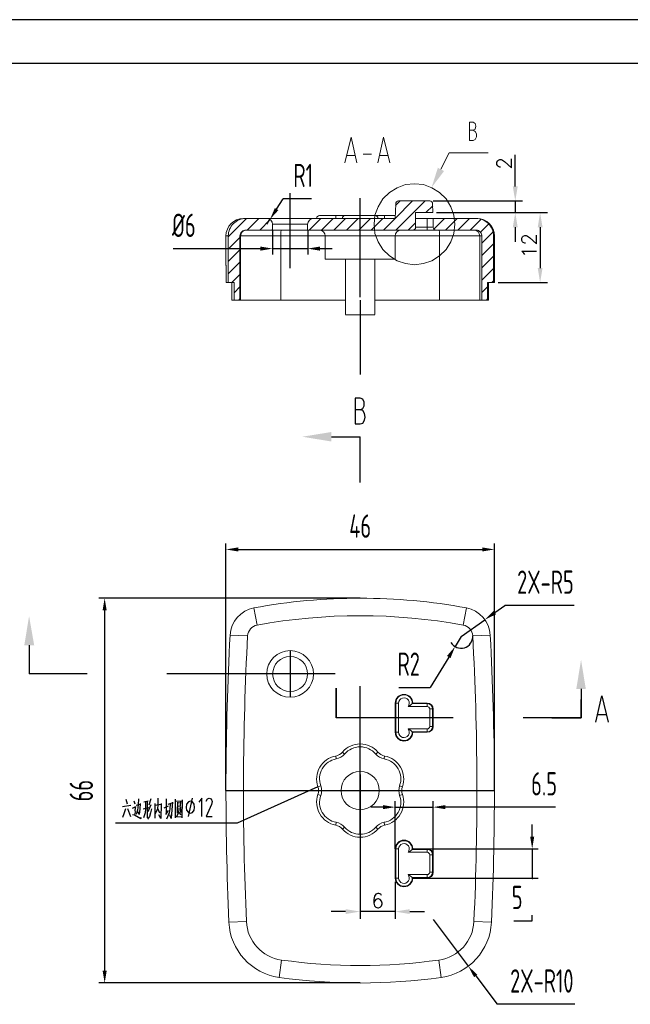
# Model space of a CAD drawing. Header units: millimetres. Extents: x 2231 to 2679, y -254 to 427.
# Tile 14 of 19: x 2328 to 2433, y 258 to 427. Entities that reach past the tile are written whole.
import ezdxf

# ---------------------------------------------------------------- set-up
doc = ezdxf.new("R2010")
doc.units = ezdxf.units.MM
doc.header["$LTSCALE"] = 1.8
doc.header["$MEASUREMENT"] = 0
doc.linetypes.add('CENTER2', pattern=[28.575, 19.05, -3.175, 3.175, -3.175])
doc.layers.add('1', color=7, linetype='Continuous', true_color=0xffffff)
for name, color, linetype in [('1轮廓实线层', 7, 'Continuous'), ('2细线层', 4, 'Continuous'), ('3中心线层', 1, 'CENTER2'), ('5剖面线层', 2, 'Continuous'), ('7标注层', 4, 'Continuous'), ('PDF_Geomertry', 7, 'Continuous'), ('PDF_Solid Fills', 7, 'Continuous')]:
    doc.layers.add(name, color=color, linetype=linetype)
doc.styles.add('PC_TEXTSTYLE', font='ISOCP.SHX', dxfattribs={"width": 0.707, "bigfont": 'GBCBIG.SHX'})
doc.styles.get("Standard").update_dxf_attribs({"font": 'txt.shx'})
doc.dimstyles.new('GB_BALLOON', dxfattribs={"dimtxt": 4, "dimasz": 2.1, "dimexe": 1, "dimexo": 0, "dimgap": 2, "dimtad": 1, "dimtoh": 1, "dimdsep": 46, "dimtxsty": 'PC_TEXTSTYLE', "dimcen": 0, "dimclrd": 4, "dimclre": 4, "dimclrt": 3, "dimadec": 0, "dimazin": 2, "dimtp": 0.1, "dimtm": 0.1, "dimtfac": 0.71, "dimtdec": 3, "dimtmove": 0, "dimatfit": 3, "dimfxl": 1, "dimtfill": 1, "dimarcsym": 0})
doc.dimstyles.new('ISO-25', dxfattribs={"dimtxt": 2.5, "dimasz": 2.5, "dimexe": 1.25, "dimexo": 0.625, "dimtad": 1, "dimtxsty": 'Standard', "dimcen": 2.5, "dimadec": 0, "dimazin": 0, "dimtfac": 1, "dimtmove": 0, "dimatfit": 3, "dimfxl": 1, "dimarcsym": 0})

# ---------------------------------------------------------------- blocks, each defined once
blk = doc.blocks.new('*D103')
at = {"layer": '7标注层', "color": 4, "lineweight": -2}
for p, q in [((2403.68, 321.16), (2402.65, 319.45)), ((2401.56, 317.66), (2398.4, 312.44)), ((2393, 312.44), (2398.4, 312.44))]:
    blk.add_line(p, q, dxfattribs=at)
blk.add_arc((2403.68, 321.16), 2, 209.8383, 3.0587, dxfattribs=at)
at = {"layer": '7标注层', "color": 4}
blk.add_solid([(2401.86, 317.47), (2401.26, 317.84), (2402.65, 319.45)], dxfattribs=at)
at = {"layer": 'Defpoints', "color": 0}
for p in [(2403.68, 321.16), (2402.65, 319.45)]:
    blk.add_point(p, dxfattribs=at)
at = {"layer": '7标注层', "color": 3, "insert": (2394.7, 316.44), "char_height": 4, "attachment_point": 5, "style": 'PC_TEXTSTYLE', "bg_fill": 3, "box_fill_scale": 1.25, "bg_fill_color": 257, "bg_fill_transparency": 0}
blk.add_mtext('R2', dxfattribs=at)
blk = doc.blocks.new('*D104')
at = {"color": 4, "lineweight": -2}
for p, q in [((2409.47, 325.28), (2411.18, 326.5)), ((2423.07, 326.5), (2411.18, 326.5)), ((2403.68, 321.16), (2407.76, 324.06))]:
    blk.add_line(p, q, dxfattribs=at)
at = {"color": 4}
blk.add_solid([(2409.26, 325.56), (2409.67, 324.99), (2407.76, 324.06)], dxfattribs=at)
at = {"layer": 'Defpoints', "color": 0}
for p in [(2407.76, 324.06), (2403.68, 321.16)]:
    blk.add_point(p, dxfattribs=at)
at = {"color": 3, "insert": (2418.13, 330.5), "char_height": 4, "attachment_point": 5, "style": 'PC_TEXTSTYLE', "bg_fill": 3, "box_fill_scale": 1.25, "bg_fill_color": 257, "bg_fill_transparency": 0}
blk.add_mtext('2X-R5', dxfattribs=at)
blk = doc.blocks.new('*D105')
at = {"color": 4, "lineweight": -2}
for p, q in [((2398.89, 272.62), (2404.91, 264.64)), ((2406.18, 262.96), (2409.85, 258.1)), ((2423.17, 258.1), (2409.85, 258.1))]:
    blk.add_line(p, q, dxfattribs=at)
at = {"color": 4}
blk.add_solid([(2406.46, 263.17), (2405.9, 262.75), (2404.91, 264.64)], dxfattribs=at)
at = {"layer": 'Defpoints', "color": 0}
for p in [(2398.89, 272.62), (2404.91, 264.64)]:
    blk.add_point(p, dxfattribs=at)
at = {"color": 3, "insert": (2417.51, 262.1), "char_height": 4, "attachment_point": 5, "style": 'PC_TEXTSTYLE', "bg_fill": 3, "box_fill_scale": 1.25, "bg_fill_color": 257, "bg_fill_transparency": 0}
blk.add_mtext('2X-R10', dxfattribs=at)
blk = doc.blocks.new('*D106')
at = {"color": 4, "lineweight": -2}
for p, q in [((2392.39, 284.75), (2392.39, 292.91)), ((2398.89, 283.75), (2398.89, 292.91)), ((2390.29, 291.91), (2388.19, 291.91)), ((2392.39, 291.91), (2398.89, 291.91)), ((2413.92, 291.91), (2400.99, 291.91)), ((2419.88, 291.91), (2413.92, 291.91))]:
    blk.add_line(p, q, dxfattribs=at)
at = {"color": 4}
for points in [[(2390.29, 291.56), (2390.29, 292.26), (2392.39, 291.91)], [(2400.99, 292.26), (2400.99, 291.56), (2398.89, 291.91)]]:
    blk.add_solid(points, dxfattribs=at)
at = {"layer": 'Defpoints', "color": 0}
for p in [(2398.89, 291.91), (2392.39, 284.75), (2398.89, 283.75)]:
    blk.add_point(p, dxfattribs=at)
at = {"color": 3, "insert": (2417.9, 295.91), "char_height": 4, "attachment_point": 5, "style": 'PC_TEXTSTYLE', "bg_fill": 3, "box_fill_scale": 1.25, "bg_fill_color": 257, "bg_fill_transparency": 0}
blk.add_mtext('6.5', dxfattribs=at)
blk = doc.blocks.new('*D107')
at = {"color": 4, "lineweight": -2}
for p, q in [((2415.86, 286.85), (2415.86, 288.95)), ((2395.39, 284.75), (2416.86, 284.75)), ((2415.86, 284.75), (2415.86, 279.75)), ((2395.39, 279.75), (2416.86, 279.75)), ((2415.86, 272.42), (2415.86, 277.65)), ((2412.73, 272.42), (2415.86, 272.42))]:
    blk.add_line(p, q, dxfattribs=at)
at = {"color": 4}
for points in [[(2415.51, 286.85), (2416.21, 286.85), (2415.86, 284.75)], [(2416.21, 277.65), (2415.51, 277.65), (2415.86, 279.75)]]:
    blk.add_solid(points, dxfattribs=at)
at = {"layer": 'Defpoints', "color": 0}
for p in [(2395.39, 284.75), (2395.39, 279.75), (2415.86, 279.75)]:
    blk.add_point(p, dxfattribs=at)
at = {"color": 3, "insert": (2413.29, 276.42), "char_height": 4, "attachment_point": 5, "style": 'PC_TEXTSTYLE', "bg_fill": 3, "box_fill_scale": 1.25, "bg_fill_color": 257, "bg_fill_transparency": 0}
blk.add_mtext('5', dxfattribs=at)
blk = doc.blocks.new('*D108')
at = {"color": 4, "lineweight": -2}
for p, q in [((2386.39, 327.75), (2341.6, 327.75)), ((2342.6, 325.65), (2342.6, 263.85)), ((2386.39, 261.75), (2341.6, 261.75))]:
    blk.add_line(p, q, dxfattribs=at)
at = {"color": 4}
for points in [[(2342.95, 325.65), (2342.25, 325.65), (2342.6, 327.75)], [(2342.25, 263.85), (2342.95, 263.85), (2342.6, 261.75)]]:
    blk.add_solid(points, dxfattribs=at)
at = {"layer": 'Defpoints', "color": 0}
for p in [(2386.39, 327.75), (2342.6, 261.75), (2386.39, 261.75)]:
    blk.add_point(p, dxfattribs=at)
at = {"color": 3, "insert": (2338.6, 294.75), "char_height": 4, "attachment_point": 5, "rotation": 90, "style": 'PC_TEXTSTYLE', "bg_fill": 3, "box_fill_scale": 1.25, "bg_fill_color": 257, "bg_fill_transparency": 0}
blk.add_mtext('66', dxfattribs=at)
blk = doc.blocks.new('*D109')
at = {"color": 4, "lineweight": -2}
for p, q in [((2363.39, 294.75), (2363.39, 337.11)), ((2365.49, 336.11), (2407.29, 336.11)), ((2409.39, 294.75), (2409.39, 337.11))]:
    blk.add_line(p, q, dxfattribs=at)
at = {"color": 4}
for points in [[(2365.49, 336.46), (2365.49, 335.76), (2363.39, 336.11)], [(2407.29, 335.76), (2407.29, 336.46), (2409.39, 336.11)]]:
    blk.add_solid(points, dxfattribs=at)
at = {"layer": 'Defpoints', "color": 0}
for p in [(2409.39, 336.11), (2363.39, 294.75), (2409.39, 294.75)]:
    blk.add_point(p, dxfattribs=at)
at = {"color": 3, "insert": (2386.39, 340.11), "char_height": 4, "attachment_point": 5, "style": 'PC_TEXTSTYLE', "bg_fill": 3, "box_fill_scale": 1.25, "bg_fill_color": 257, "bg_fill_transparency": 0}
blk.add_mtext('46', dxfattribs=at)
blk = doc.blocks.new('*D117')
at = {"color": 4, "lineweight": -2}
for p, q in [((2371.39, 390.87), (2371.39, 386.7)), ((2377.39, 390.87), (2377.39, 386.7)), ((2354.33, 387.7), (2360.01, 387.7)), ((2360.01, 387.7), (2369.29, 387.7)), ((2371.39, 387.7), (2377.39, 387.7)), ((2379.49, 387.7), (2381.59, 387.7))]:
    blk.add_line(p, q, dxfattribs=at)
at = {"color": 4}
for points in [[(2369.29, 387.35), (2369.29, 388.05), (2371.39, 387.7)], [(2379.49, 388.05), (2379.49, 387.35), (2377.39, 387.7)]]:
    blk.add_solid(points, dxfattribs=at)
at = {"layer": 'Defpoints', "color": 0}
for p in [(2371.39, 390.87), (2377.39, 390.87), (2377.39, 387.7)]:
    blk.add_point(p, dxfattribs=at)
at = {"color": 3, "insert": (2356.17, 391.7), "char_height": 4, "attachment_point": 5, "style": 'PC_TEXTSTYLE', "bg_fill": 3, "box_fill_scale": 1.25, "bg_fill_color": 257, "bg_fill_transparency": 0}
blk.add_mtext('%%C6', dxfattribs=at)
blk = doc.blocks.new('*D118')
at = {"color": 4, "lineweight": -2}
for p, q in [((2372.06, 394.48), (2373.2, 396.25)), ((2378.03, 396.25), (2373.2, 396.25)), ((2370.39, 391.87), (2370.93, 392.72))]:
    blk.add_line(p, q, dxfattribs=at)
at = {"color": 4}
blk.add_solid([(2371.77, 394.67), (2372.36, 394.29), (2370.93, 392.72)], dxfattribs=at)
at = {"layer": 'Defpoints', "color": 0}
for p in [(2370.39, 391.87), (2370.93, 392.72)]:
    blk.add_point(p, dxfattribs=at)
at = {"color": 3, "insert": (2376.62, 400.25), "char_height": 4, "attachment_point": 5, "style": 'PC_TEXTSTYLE', "bg_fill": 3, "box_fill_scale": 1.25, "bg_fill_color": 257, "bg_fill_transparency": 0}
blk.add_mtext('R1', dxfattribs=at)
blk = doc.blocks.new('*D119')
at = {"layer": '7标注层', "color": 0, "lineweight": -2}
for p, q in [((2399.48, 393.87), (2418.47, 393.87)), ((2417.22, 391.37), (2417.22, 384.37)), ((2410.01, 381.87), (2418.47, 381.87))]:
    blk.add_line(p, q, dxfattribs=at)
at = {"layer": '7标注层', "color": 0}
for points in [[(2417.64, 391.37), (2416.81, 391.37), (2417.22, 393.87)], [(2416.81, 384.37), (2417.64, 384.37), (2417.22, 381.87)]]:
    blk.add_solid(points, dxfattribs=at)
at = {"layer": 'Defpoints', "color": 0}
for p in [(2398.85, 393.87), (2409.39, 381.87), (2417.22, 381.87)]:
    blk.add_point(p, dxfattribs=at)
at = {"layer": '7标注层', "color": 0, "insert": (2415.35, 388.21), "char_height": 2.5, "attachment_point": 5, "rotation": 90}
blk.add_mtext('12', dxfattribs=at)
blk = doc.blocks.new('*D120')
at = {"layer": '7标注层', "color": 0, "lineweight": -2}
for p, q in [((2412.96, 398.37), (2412.96, 403.79)), ((2398.92, 395.87), (2414.21, 395.87)), ((2412.96, 395.87), (2412.96, 393.87)), ((2399.48, 393.87), (2414.21, 393.87)), ((2412.96, 391.37), (2412.96, 388.87))]:
    blk.add_line(p, q, dxfattribs=at)
at = {"layer": '7标注层', "color": 0}
for points in [[(2412.54, 398.37), (2413.38, 398.37), (2412.96, 395.87)], [(2413.38, 391.37), (2412.54, 391.37), (2412.96, 393.87)]]:
    blk.add_solid(points, dxfattribs=at)
at = {"layer": 'Defpoints', "color": 0}
for p in [(2398.3, 395.87), (2398.85, 393.87), (2412.96, 393.87)]:
    blk.add_point(p, dxfattribs=at)
at = {"layer": '7标注层', "color": 0, "insert": (2411.08, 402.33), "char_height": 2.5, "attachment_point": 5, "rotation": 90}
blk.add_mtext('2', dxfattribs=at)
blk = doc.blocks.new('*D125')
at = {"layer": '7标注层', "color": 0, "lineweight": -2}
for p, q in [((2386.39, 279.12), (2386.39, 272.75)), ((2392.39, 279.12), (2392.39, 272.75)), ((2383.89, 274), (2381.39, 274)), ((2392.39, 274), (2386.39, 274)), ((2394.89, 274), (2397.39, 274))]:
    blk.add_line(p, q, dxfattribs=at)
at = {"layer": '7标注层', "color": 0}
for points in [[(2383.89, 273.58), (2383.89, 274.41), (2386.39, 274)], [(2394.89, 274.41), (2394.89, 273.58), (2392.39, 274)]]:
    blk.add_solid(points, dxfattribs=at)
at = {"layer": 'Defpoints', "color": 0}
for p in [(2386.39, 279.75), (2392.39, 279.75), (2386.39, 274)]:
    blk.add_point(p, dxfattribs=at)
at = {"layer": '7标注层', "color": 0, "insert": (2389.39, 275.87), "char_height": 2.5, "attachment_point": 5}
blk.add_mtext('6', dxfattribs=at)

msp = doc.modelspace()

# ---------------------------------------------------------------- hatches: boundary and pattern name
at = {"layer": '5剖面线层'}
h = msp.add_hatch(dxfattribs=at)
h.set_pattern_fill('ANSI31', color=256, scale=12, style=0)
h.set_pattern_definition([(45, (0, 15.75), (-1.0606602, 1.0606602), [])])
edge = h.paths.add_edge_path(flags=0)
edge.add_arc((2378.387, 391.874), 1, 90, 180, ccw=False)
edge.add_line((2378.387, 392.874), (2383.68, 392.874))
edge.add_line((2383.68, 392.874), (2383.68, 390.874))
edge.add_line((2383.68, 390.874), (2377.387, 390.874))
edge.add_line((2377.387, 390.874), (2377.387, 391.874))
edge = h.paths.add_edge_path(flags=0)
edge.add_arc((2370.387, 391.874), 1, 0, 90)
edge.add_line((2370.387, 392.874), (2366.789, 392.874))
edge.add_spline(control_points=[(2366.789, 392.874), (2366.006, 392.874), (2365.226, 392.555), (2364.107, 391.438), (2363.787, 390.663), (2363.787, 389.874)], knot_values=[0, 0, 0, 0, 0.5, 0.5, 1, 1, 1, 1], degree=3, periodic=0)
edge.add_line((2363.787, 389.874), (2363.787, 381.874))
edge.add_line((2363.787, 381.874), (2364.788, 381.874))
edge.add_line((2364.788, 381.874), (2364.788, 378.874))
edge.add_line((2364.788, 378.874), (2365.788, 378.874))
edge.add_line((2365.788, 378.874), (2365.788, 389.874))
edge.add_spline(control_points=[(2365.788, 389.874), (2365.788, 389.943), (2365.796, 390.013), (2365.833, 390.19), (2365.875, 390.297), (2365.991, 390.488), (2366.067, 390.575), (2366.239, 390.717), (2366.339, 390.775), (2366.55, 390.852), (2366.663, 390.873), (2366.78, 390.874), (2366.784, 390.874), (2366.789, 390.874)], knot_values=[0, 0, 0, 0, 0.1312804, 0.1312804, 0.3460896, 0.3460896, 0.5608915, 0.5608915, 0.7758034, 0.7758034, 0.9908856, 0.9908856, 1, 1, 1, 1], degree=3, periodic=0)
edge.add_line((2366.789, 390.874), (2371.387, 390.874))
edge.add_line((2371.387, 390.874), (2371.387, 391.874))
edge = h.paths.add_edge_path(flags=0)
edge.add_arc((2395.387, 391.374), 0.5, 270, 360)
edge.add_line((2395.887, 391.374), (2395.887, 393.874))
edge.add_line((2395.887, 393.874), (2398.852, 393.874))
edge.add_line((2398.852, 393.874), (2398.799, 395.392))
edge.add_arc((2398.299, 395.374), 0.5, 2, 90)
edge.add_line((2398.299, 395.874), (2392.974, 395.874))
edge.add_arc((2392.974, 395.374), 0.5, 90, 178)
edge.add_line((2392.475, 395.392), (2392.387, 392.874))
edge.add_line((2392.387, 392.874), (2383.68, 392.874))
edge.add_line((2383.68, 392.874), (2383.68, 390.874))
edge.add_line((2383.68, 390.874), (2395.387, 390.874))
edge = h.paths.add_edge_path(flags=0)
edge.add_line((2407.23, 389.874), (2407.23, 378.874))
edge.add_line((2407.23, 378.874), (2408.23, 378.874))
edge.add_line((2408.23, 378.874), (2408.23, 381.874))
edge.add_line((2408.23, 381.874), (2409.23, 381.874))
edge.add_line((2409.23, 381.874), (2409.23, 389.874))
edge.add_spline(control_points=[(2409.23, 389.874), (2409.23, 390.659), (2408.905, 391.442), (2407.798, 392.549), (2407.019, 392.874), (2406.229, 392.874)], knot_values=[0, 0, 0, 0, 0.5, 0.5, 1, 1, 1, 1], degree=3, periodic=0)
edge.add_line((2406.229, 392.874), (2398.887, 392.874))
edge.add_line((2398.887, 392.874), (2398.887, 391.374))
edge.add_arc((2399.387, 391.374), 0.5, 180, 270)
edge.add_line((2399.387, 390.874), (2406.229, 390.874))
edge.add_spline(control_points=[(2406.229, 390.874), (2406.313, 390.874), (2406.398, 390.864), (2406.588, 390.815), (2406.693, 390.768), (2406.879, 390.643), (2406.963, 390.564), (2407.097, 390.385), (2407.15, 390.282), (2407.214, 390.079), (2407.23, 389.976), (2407.23, 389.874)], knot_values=[0, 0, 0, 0, 0.1608844, 0.1608844, 0.3756892, 0.3756892, 0.5904631, 0.5904631, 0.8051754, 0.8051754, 1, 1, 1, 1], degree=3, periodic=0)

# ---------------------------------------------------------------- linework, layer by layer
at = {"layer": '1', "color": 155, "linetype": 'Continuous', "lineweight": 18}
for p, q in [((2406.229, 392.874), (2398.887, 392.874)), ((2398.887, 392.874), (2398.887, 391.374)), ((2406.387, 392.874), (2406.229, 392.874)), ((2366.789, 390.874), (2371.387, 390.874)), ((2363.391, 384.874), (2363.387, 384.874))]:
    msp.add_line(p, q, dxfattribs=at)
msp.add_arc((2399.387, 391.374), 0.5, 180, 270, dxfattribs=at)
at = {"layer": '1', "color": 155, "linetype": 'Continuous', "lineweight": 13, "extrusion": (0, 6.12323e-17, -1)}
msp.add_ellipse((2399.859, 389.874), major_axis=(0, -1), ratio=0.1388902, start_param=3.1415927, end_param=4.712389, dxfattribs=at)
at = {"layer": '1轮廓实线层'}
msp.add_line((2668.565, 419.464), (2268.065, 419.464), dxfattribs=at)
at = {"layer": '2细线层'}
msp.add_line((2676.065, 426.964), (2230.565, 426.964), dxfattribs=at)
at = {"layer": '3中心线层'}
for p, q in [((2374.387, 384.374), (2374.387, 398.374)), ((2386.387, 379.374), (2386.387, 396.374)), ((2386.387, 378.874), (2386.387, 366.1))]:
    msp.add_line(p, q, dxfattribs=at)
for points in [[(2386.387, 287.312), (2386.387, 297.249), (2386.387, 312.668)], [(2386.387, 297.499), (2386.387, 276.874)]]:
    msp.add_lwpolyline(points, dxfattribs=at)
at = {"layer": '7标注层'}
for points in [[(2386.387, 357.634), (2386.824, 357.759), (2387.136, 358.259), (2387.261, 358.822), (2387.136, 359.447), (2386.824, 359.947), (2386.387, 360.072), (2386.824, 360.259), (2387.074, 360.759), (2387.074, 361.384), (2386.824, 361.884), (2386.387, 362.072), (2385.512, 362.072), (2385.512, 357.634), (2386.387, 357.634), (2386.824, 357.759), (2387.136, 358.259), (2387.261, 358.822), (2387.136, 359.447), (2386.824, 359.947), (2386.387, 360.072), (2385.512, 360.072)], [(2381.452, 355.437), (2386.387, 355.437)], [(2386.387, 347.585), (2386.387, 355.437)], [(2329.648, 319.687), (2329.648, 314.749)], [(2339.579, 314.749), (2329.647, 314.749)], [(2381.39, 314.749), (2353.256, 314.749)], [(2382.077, 314.749), (2372.145, 314.749)], [(2392.199, 307.249), (2382.267, 307.249), (2382.267, 312.312), (2382.267, 307.249)], [(2424.235, 312.187), (2424.235, 307.249), (2414.303, 307.249)], [(2426.755, 306.501), (2427.817, 311.001), (2428.879, 306.501)], [(2419.238, 307.249), (2424.235, 307.249), (2424.235, 310.374)], [(2428.567, 307.751), (2427.068, 307.751)], [(2402.319, 307.249), (2392.387, 307.249), (2382.455, 307.249)], [(2379.151, 295.416), (2365.305, 289.187), (2344.448, 289.187)], [(2363.387, 294.749), (2409.387, 294.749)], [(2345.648, 292.001), (2347.085, 292.251)], [(2346.21, 293.251), (2346.46, 292.501)], [(2347.585, 293.001), (2347.772, 292.501)], [(2348.397, 293.313), (2348.334, 292.313), (2348.209, 291.376), (2348.022, 290.626)], [(2348.022, 292.251), (2348.709, 292.438)], [(2348.709, 292.563), (2348.647, 291.626), (2348.522, 290.626), (2348.334, 291.126)], [(2349.334, 292.813), (2350.083, 293.001)], [(2349.583, 292.813), (2349.583, 291.563)], [(2349.896, 292.938), (2349.896, 290.063)], [(2350.521, 292.313), (2350.021, 291.126)], [(2350.521, 293.313), (2350.146, 292.251)], [(2351.208, 292.563), (2351.208, 290.001)], [(2351.208, 292.251), (2352.27, 292.438)], [(2351.707, 293.438), (2351.707, 292.313), (2351.645, 291.626), (2351.27, 290.751)], [(2352.27, 292.563), (2352.207, 289.938), (2351.895, 290.563)], [(2353.144, 293.313), (2353.144, 290.813)], [(2353.831, 292.501), (2353.769, 291.626), (2353.644, 290.938), (2353.206, 289.876)], [(2353.456, 292.438), (2354.143, 292.626)], [(2354.206, 292.751), (2354.081, 290.751), (2354.019, 289.938), (2353.769, 290.563)], [(2354.706, 293.251), (2354.706, 290.063)], [(2354.706, 292.938), (2355.83, 293.001)], [(2355.08, 292.751), (2355.08, 291.938)], [(2355.08, 292.626), (2355.518, 292.688)], [(2355.58, 292.813), (2355.518, 292.126)], [(2355.893, 293.188), (2355.83, 290.063)], [(2358.016, 291.876), (2357.954, 292.438), (2357.642, 292.813), (2357.329, 292.938), (2356.954, 292.813), (2356.642, 292.438), (2356.58, 291.876), (2356.642, 291.376), (2356.954, 291.001), (2357.329, 290.876), (2357.642, 291.001), (2357.954, 291.376), (2358.016, 291.876)], [(2356.954, 290.313), (2357.642, 293.438)], [(2359.266, 290.313), (2359.266, 293.438), (2358.766, 292.751)], [(2360.015, 292.938), (2360.203, 293.313), (2360.515, 293.438), (2360.827, 293.313), (2361.015, 292.876), (2360.89, 292.376), (2360.015, 290.313), (2361.015, 290.313)], [(2346.148, 291.626), (2345.898, 290.751), (2345.648, 290.126)], [(2346.523, 291.688), (2347.022, 290.313)], [(2347.397, 291.751), (2347.834, 291.938)], [(2347.397, 290.626), (2347.71, 290.563), (2348.771, 289.938), (2348.896, 290.126)], [(2347.897, 292.001), (2347.772, 291.376), (2347.834, 291.063), (2347.71, 290.563)], [(2349.209, 291.626), (2350.146, 291.876)], [(2349.583, 291.626), (2349.521, 290.938), (2349.271, 290.063)], [(2350.645, 291.626), (2350.458, 290.938), (2350.271, 290.313), (2349.958, 289.876)], [(2351.645, 291.751), (2352.02, 290.938)], [(2352.769, 291.813), (2353.519, 292.126)], [(2353.082, 290.626), (2353.519, 291.313)], [(2355.33, 291.563), (2355.268, 291.063), (2355.143, 290.688), (2354.893, 290.313)], [(2355.018, 291.938), (2355.018, 290.876)], [(2355.018, 291.751), (2355.58, 291.813)], [(2355.08, 292.063), (2355.58, 292.126)], [(2355.33, 291.001), (2355.643, 290.563)], [(2355.58, 291.938), (2355.58, 291.001)], [(2354.706, 290.251), (2355.768, 290.313), (2355.83, 290.126)]]:
    msp.add_lwpolyline(points, dxfattribs=at)
for points in [[(2376.455, 355.437), (2381.452, 356.25), (2376.455, 355.437), (2381.452, 354.625)], [(2329.648, 324.687), (2328.835, 319.687), (2329.648, 324.687), (2330.522, 319.687)], [(2424.235, 317.187), (2423.423, 312.187), (2424.235, 317.187), (2425.047, 312.187)]]:
    msp.add_solid(points, dxfattribs=at)
at = {"layer": 'PDF_Geomertry', "lineweight": 13}
for p, q in [((2392.475, 395.392), (2392.387, 392.874)), ((2398.299, 395.874), (2392.974, 395.874)), ((2398.852, 393.874), (2398.799, 395.392)), ((2395.887, 391.374), (2395.887, 393.874)), ((2395.887, 393.874), (2398.852, 393.874)), ((2366.789, 392.874), (2366.387, 392.874)), ((2370.387, 392.874), (2366.789, 392.874)), ((2378.387, 392.874), (2370.387, 392.874)), ((2377.387, 391.874), (2371.387, 391.874)), ((2371.387, 390.874), (2371.387, 391.874)), ((2377.387, 391.874), (2377.387, 390.874)), ((2383.68, 392.874), (2378.387, 392.874)), ((2379.423, 393.374), (2382.283, 393.374)), ((2383.726, 393.374), (2382.283, 393.374)), ((2392.387, 392.874), (2383.68, 392.874)), ((2389.047, 393.374), (2383.726, 393.374)), ((2390.49, 393.374), (2389.047, 393.374)), ((2392.404, 393.374), (2390.49, 393.374)), ((2397.887, 392.874), (2395.887, 392.874)), ((2398.887, 392.874), (2397.887, 392.874)), ((2397.887, 391.374), (2397.887, 392.874)), ((2377.387, 390.874), (2371.387, 390.874)), ((2377.387, 390.874), (2383.68, 390.874)), ((2383.68, 390.874), (2395.387, 390.874)), ((2395.387, 390.874), (2397.887, 390.874)), ((2397.887, 391.374), (2395.887, 391.374)), ((2397.887, 391.374), (2397.887, 390.874)), ((2398.887, 391.374), (2397.887, 391.374)), ((2399.387, 390.874), (2397.887, 390.874)), ((2399.387, 390.874), (2406.229, 390.874)), ((2363.387, 384.874), (2363.387, 389.874)), ((2363.387, 389.874), (2363.787, 389.874)), ((2363.787, 389.874), (2363.787, 381.874)), ((2365.788, 389.874), (2365.895, 389.874)), ((2365.788, 378.874), (2365.788, 389.874)), ((2372.775, 389.874), (2365.895, 389.874)), ((2365.895, 389.874), (2365.895, 378.874)), ((2380.387, 389.874), (2372.775, 389.874)), ((2372.775, 389.874), (2372.775, 378.874)), ((2380.387, 385.874), (2380.387, 389.874)), ((2392.387, 389.874), (2380.387, 389.874)), ((2392.387, 389.874), (2392.387, 385.874)), ((2399.998, 389.874), (2392.387, 389.874)), ((2399.998, 389.874), (2399.998, 378.874)), ((2406.879, 389.874), (2399.998, 389.874)), ((2406.879, 389.874), (2407.23, 389.874)), ((2406.879, 389.874), (2406.879, 378.874)), ((2407.23, 389.874), (2407.23, 378.874)), ((2409.387, 389.874), (2409.23, 389.874)), ((2409.23, 381.874), (2409.23, 389.874)), ((2409.387, 389.874), (2409.387, 381.874)), ((2392.387, 385.874), (2380.387, 385.874)), ((2383.887, 376.374), (2383.887, 385.874)), ((2388.887, 376.374), (2388.887, 385.874)), ((2363.787, 381.874), (2363.412, 381.874)), ((2363.787, 381.874), (2364.788, 381.874)), ((2364.412, 381.874), (2364.412, 378.874)), ((2364.788, 381.874), (2364.788, 378.874)), ((2408.23, 378.874), (2408.23, 381.874)), ((2408.23, 381.874), (2409.23, 381.874)), ((2408.387, 381.874), (2408.387, 378.874)), ((2409.387, 381.874), (2409.23, 381.874)), ((2364.788, 378.874), (2364.412, 378.874)), ((2364.788, 378.874), (2365.788, 378.874)), ((2365.788, 378.874), (2365.895, 378.874)), ((2365.895, 378.874), (2372.775, 378.874)), ((2372.775, 378.874), (2383.887, 378.874)), ((2388.887, 378.874), (2399.998, 378.874)), ((2399.998, 378.874), (2406.879, 378.874)), ((2407.23, 378.874), (2406.879, 378.874)), ((2407.23, 378.874), (2408.23, 378.874)), ((2408.387, 378.874), (2408.23, 378.874)), ((2388.887, 376.355), (2383.887, 376.355)), ((2368.182, 326.078), (2368.728, 323.129)), ((2404.046, 323.129), (2404.592, 326.078)), ((2367.095, 321.269), (2364.099, 321.429)), ((2408.674, 321.429), (2405.679, 321.269)), ((2392.475, 309.749), (2392.387, 309.749)), ((2392.387, 309.749), (2392.387, 304.749)), ((2392.475, 304.749), (2392.475, 309.749)), ((2392.475, 309.749), (2392.974, 309.749)), ((2392.974, 309.749), (2392.974, 304.749)), ((2397.887, 309.162), (2394.585, 309.162)), ((2395.296, 309.662), (2397.887, 309.662)), ((2395.887, 309.749), (2395.387, 309.749)), ((2397.887, 309.749), (2395.887, 309.749)), ((2395.887, 309.715), (2395.887, 309.749)), ((2395.887, 309.715), (2397.887, 309.715)), ((2397.887, 309.662), (2397.887, 309.715)), ((2397.887, 309.162), (2397.887, 309.662)), ((2398.299, 308.749), (2398.799, 308.749)), ((2398.299, 305.749), (2398.299, 308.749)), ((2398.799, 308.749), (2398.852, 308.749)), ((2398.799, 308.749), (2398.799, 305.749)), ((2398.852, 308.749), (2398.852, 305.749)), ((2398.887, 305.749), (2398.887, 308.749)), ((2398.299, 305.749), (2398.799, 305.749)), ((2398.799, 305.749), (2398.852, 305.749)), ((2392.475, 304.749), (2392.387, 304.749)), ((2392.475, 304.749), (2392.974, 304.749)), ((2394.585, 305.337), (2397.887, 305.337)), ((2397.887, 304.837), (2395.296, 304.837)), ((2395.387, 304.749), (2395.887, 304.749)), ((2395.887, 304.749), (2395.887, 304.784)), ((2397.887, 304.784), (2395.887, 304.784)), ((2397.887, 304.749), (2395.887, 304.749)), ((2397.887, 305.337), (2397.887, 304.837)), ((2397.887, 304.837), (2397.887, 304.784)), ((2382.283, 300.191), (2382.192, 300.682)), ((2383.726, 301.024), (2383.346, 301.349)), ((2389.047, 301.024), (2389.427, 301.349)), ((2390.49, 300.191), (2390.582, 300.682)), ((2379.623, 295.583), (2379.151, 295.416)), ((2393.151, 295.583), (2393.622, 295.416)), ((2379.151, 294.083), (2379.623, 293.916)), ((2393.622, 294.083), (2393.151, 293.916)), ((2382.192, 288.817), (2382.283, 289.308)), ((2390.582, 288.817), (2390.49, 289.308)), ((2383.346, 288.15), (2383.726, 288.475)), ((2389.427, 288.15), (2389.047, 288.475)), ((2392.387, 284.749), (2392.387, 279.749)), ((2392.475, 284.749), (2392.387, 284.749)), ((2392.475, 279.749), (2392.475, 284.749)), ((2392.475, 284.749), (2392.974, 284.749)), ((2392.974, 284.749), (2392.974, 279.749)), ((2397.887, 284.162), (2394.585, 284.162)), ((2395.296, 284.662), (2397.887, 284.662)), ((2395.887, 284.749), (2395.387, 284.749)), ((2397.887, 284.749), (2395.887, 284.749)), ((2395.887, 284.715), (2395.887, 284.749)), ((2395.887, 284.715), (2397.887, 284.715)), ((2397.887, 284.662), (2397.887, 284.715)), ((2397.887, 284.162), (2397.887, 284.662)), ((2398.299, 283.749), (2398.799, 283.749)), ((2398.299, 280.749), (2398.299, 283.749)), ((2398.799, 283.749), (2398.852, 283.749)), ((2398.799, 283.749), (2398.799, 280.749)), ((2398.852, 283.749), (2398.852, 280.749)), ((2398.887, 280.749), (2398.887, 283.749)), ((2394.585, 280.337), (2397.887, 280.337)), ((2397.887, 280.337), (2397.887, 279.837)), ((2398.299, 280.749), (2398.799, 280.749)), ((2398.799, 280.749), (2398.852, 280.749)), ((2392.475, 279.749), (2392.387, 279.749)), ((2392.475, 279.749), (2392.974, 279.749)), ((2397.887, 279.837), (2395.296, 279.837)), ((2395.387, 279.749), (2395.887, 279.749)), ((2395.887, 279.749), (2395.887, 279.784)), ((2397.887, 279.784), (2395.887, 279.784)), ((2397.887, 279.749), (2395.887, 279.749)), ((2397.887, 279.837), (2397.887, 279.784)), ((2366.894, 272.306), (2363.897, 272.17)), ((2408.877, 272.17), (2405.88, 272.306)), ((2372.498, 262.719), (2372.914, 265.69)), ((2400.276, 262.719), (2399.859, 265.69))]:
    msp.add_line(p, q, dxfattribs=at)
for points in [[(2405.751, 406.249), (2406.063, 406.437), (2406.313, 406.874), (2406.313, 407.374), (2406.063, 407.812), (2405.751, 407.999), (2406.063, 408.187), (2406.188, 408.687), (2406.063, 409.187), (2405.751, 409.374), (2405.126, 409.374), (2405.126, 406.249), (2405.751, 406.249), (2406.063, 406.437), (2406.313, 406.874), (2406.313, 407.374), (2406.063, 407.812), (2405.751, 407.999), (2405.126, 407.999)], [(2383.763, 402.397), (2384.825, 406.834), (2385.825, 402.397)], [(2389.385, 402.397), (2390.384, 406.834), (2391.446, 402.397)], [(2385.512, 403.647), (2384.075, 403.647)], [(2386.886, 403.897), (2388.323, 403.897)], [(2391.134, 403.647), (2389.635, 403.647)], [(2400.192, 401.312), (2401.628, 404.124), (2408.312, 404.124)], [(2402.628, 391.874), (2402.44, 393.437), (2401.941, 394.874), (2401.128, 396.249), (2400.004, 397.312), (2398.692, 398.124), (2397.256, 398.687), (2395.694, 398.812), (2394.132, 398.687), (2392.696, 398.124), (2391.384, 397.312), (2390.26, 396.249), (2389.448, 394.874), (2388.885, 393.437), (2388.76, 391.874), (2388.885, 390.312), (2389.448, 388.874), (2390.26, 387.562), (2391.384, 386.437), (2392.696, 385.624), (2394.132, 385.124), (2395.694, 384.937), (2397.256, 385.124), (2398.692, 385.624), (2400.004, 386.437), (2401.128, 387.562), (2401.941, 388.874), (2402.44, 390.312), (2402.628, 391.874)]]:
    msp.add_lwpolyline(points, dxfattribs=at)
for centre, radius in [((2374.387, 314.749), 4), ((2374.387, 314.749), 3), ((2386.387, 294.749), 3.279)]:
    msp.add_circle(centre, radius, dxfattribs=at)
for centre, radius, start, end in [((2392.974, 395.374), 0.5, 90, 178), ((2398.299, 395.374), 0.5, 2, 90), ((2366.387, 389.874), 3, 90, 180), ((2370.387, 391.874), 1, 0, 90), ((2378.387, 391.874), 1, 90, 180), ((2379.423, 392.874), 0.5, 90, 180), ((2406.387, 389.874), 3, 0, 90), ((2379.387, 389.874), 1, 0, 90), ((2393.387, 389.874), 1, 90, 180), ((2395.387, 391.374), 0.5, 270, 0), ((2386.387, 227.749), 100, 79.51076, 100.48924), ((2369.092, 321.162), 5, 100.48924, 176.94133), ((2403.682, 321.162), 5, 3.05867, 79.51076), ((2386.387, 227.749), 97, 79.51076, 100.48924), ((2369.092, 321.162), 2, 100.48924, 176.94133), ((2403.682, 321.162), 2, 3.05867, 79.51076), ((2863.387, 294.749), 500, 176.94133, 182.58828), ((2863.387, 294.749), 497, 176.94133, 182.58828), ((1909.387, 294.749), 497, 357.41172, 3.05867), ((1909.387, 294.749), 500, 357.41172, 3.05867), ((2393.887, 309.749), 1.5, 0, 180), ((2393.887, 309.749), 1.412, 356.43067, 180), ((2393.887, 309.749), 0.912, 319.90717, 180), ((2397.887, 308.749), 1, 0, 90), ((2397.887, 308.749), 0.965, 0, 90), ((2397.887, 308.749), 0.912, 0, 90), ((2397.887, 308.749), 0.412, 0, 90), ((2397.887, 305.749), 1, 270, 0), ((2397.887, 305.749), 0.965, 270, 0), ((2397.887, 305.749), 0.912, 270, 0), ((2397.887, 305.749), 0.412, 270, 0), ((2393.887, 304.749), 1.5, 180, 0), ((2393.887, 304.749), 1.412, 180, 3.56933), ((2393.887, 304.749), 0.912, 180, 40.09283), ((2386.387, 298.749), 4, 40.52878, 139.47122), ((2382.923, 296.749), 4, 100.52878, 199.47122), ((2381.826, 302.648), 2, 280.52878, 319.47122), ((2381.826, 302.648), 2.5, 280.52878, 319.47122), ((2386.387, 298.749), 3.5, 40.52878, 139.47122), ((2390.947, 302.648), 2.5, 220.52878, 259.47122), ((2390.947, 302.648), 2, 220.52878, 259.47122), ((2389.851, 296.749), 4, 340.52878, 79.47122), ((2382.923, 296.749), 3.5, 100.52878, 199.47122), ((2389.851, 296.749), 3.5, 340.52878, 79.47122), ((2377.266, 294.749), 2.5, 340.52878, 19.47122), ((2395.508, 294.749), 2.5, 160.52878, 199.47122), ((2382.923, 292.749), 4, 160.52878, 259.47122), ((2377.266, 294.749), 2, 340.52878, 19.47122), ((2382.923, 292.749), 3.5, 160.52878, 259.47122), ((2389.851, 292.749), 3.5, 280.52878, 19.47122), ((2389.851, 292.749), 4, 280.52878, 19.47122), ((2395.508, 294.749), 2, 160.52878, 199.47122), ((2381.826, 286.851), 2, 40.52878, 79.47122), ((2381.826, 286.851), 2.5, 40.52878, 79.47122), ((2390.947, 286.851), 2.5, 100.52878, 139.47122), ((2390.947, 286.851), 2, 100.52878, 139.47122), ((2386.387, 290.749), 4, 220.52878, 319.47122), ((2386.387, 290.749), 3.5, 220.52878, 319.47122), ((2393.887, 284.749), 1.5, 0, 180), ((2393.887, 284.749), 1.412, 356.43067, 180), ((2393.887, 284.749), 0.912, 319.90717, 180), ((2397.887, 283.749), 1, 0, 90), ((2397.887, 283.749), 0.965, 0, 90), ((2397.887, 283.749), 0.912, 0, 90), ((2397.887, 283.749), 0.412, 0, 90), ((2393.887, 279.749), 0.912, 180, 40.09283), ((2397.887, 280.749), 1, 270, 0), ((2397.887, 280.749), 0.965, 270, 0), ((2397.887, 280.749), 0.912, 270, 0), ((2397.887, 280.749), 0.412, 270, 0), ((2393.887, 279.749), 1.5, 180, 0), ((2393.887, 279.749), 1.412, 180, 3.56933), ((2373.887, 272.622), 10, 182.58828, 262.01637), ((2373.887, 272.622), 7, 182.58828, 262.01637), ((2398.887, 272.622), 7, 277.98363, 357.41172), ((2398.887, 272.622), 10, 277.98363, 357.41172), ((2386.387, 361.749), 97, 262.01637, 277.98363), ((2386.387, 361.749), 100, 262.01637, 277.98363)]:
    msp.add_arc(centre, radius, start, end, dxfattribs=at)
at = {"layer": 'PDF_Geomertry', "lineweight": 13, "extrusion": (0, 6.12323e-17, -1)}
for centre, major_axis, ratio, start_param, end_param in [((2382.283, 392.874), (0, 0.5), 0.1827294, 4.712389, 6.2831853), ((2383.726, 392.874), (0, 0.5), 0.7600797, 4.712389, 6.2831853), ((2389.047, 392.874), (0, 0.5), 0.7600797, 0, 1.5707963), ((2390.49, 392.874), (0, 0.5), 0.1827294, 0, 1.5707963), ((2366.894, 389.874), (0, -1), 0.9989798, 1.5707963, 3.1415927), ((2372.914, 389.874), (0, 1), 0.1388902, 4.712389, 6.2831853), ((2405.88, 389.874), (0, 1), 0.9989798, 0, 1.5707963)]:
    msp.add_ellipse(centre, major_axis=major_axis, ratio=ratio, start_param=start_param, end_param=end_param, dxfattribs=at)
at = {"layer": 'PDF_Geomertry', "lineweight": 13}
for points, knots in [([(2366.789, 392.874), (2366.006, 392.874), (2365.226, 392.555), (2364.107, 391.438), (2363.787, 390.663), (2363.787, 389.874)], [0, 0, 0, 0, 0.5, 0.5, 1, 1, 1, 1]), ([(2409.23, 389.874), (2409.23, 390.659), (2408.905, 391.442), (2407.798, 392.549), (2407.019, 392.874), (2406.229, 392.874)], [0, 0, 0, 0, 0.5, 0.5, 1, 1, 1, 1]), ([(2365.788, 389.874), (2365.788, 389.943), (2365.796, 390.013), (2365.833, 390.19), (2365.875, 390.297), (2365.991, 390.488), (2366.067, 390.575), (2366.239, 390.717), (2366.339, 390.775), (2366.55, 390.852), (2366.663, 390.873), (2366.78, 390.874), (2366.784, 390.874), (2366.789, 390.874)], [0, 0, 0, 0, 0.1312804, 0.1312804, 0.3460896, 0.3460896, 0.5608915, 0.5608915, 0.7758034, 0.7758034, 0.9908856, 0.9908856, 1, 1, 1, 1]), ([(2406.229, 390.874), (2406.313, 390.874), (2406.398, 390.864), (2406.588, 390.815), (2406.693, 390.768), (2406.879, 390.643), (2406.963, 390.564), (2407.097, 390.385), (2407.15, 390.282), (2407.214, 390.079), (2407.23, 389.976), (2407.23, 389.874)], [0, 0, 0, 0, 0.1608844, 0.1608844, 0.3756892, 0.3756892, 0.5904631, 0.5904631, 0.8051754, 0.8051754, 1, 1, 1, 1]), ([(2363.412, 381.874), (2363.412, 381.973), (2363.412, 382.072), (2363.411, 382.266), (2363.411, 382.46), (2363.411, 382.65), (2363.41, 382.767), (2363.41, 382.791), (2363.41, 382.838), (2363.41, 382.861), (2363.41, 382.931), (2363.41, 382.977), (2363.409, 383.113), (2363.408, 383.29), (2363.407, 383.458), (2363.407, 383.58), (2363.406, 383.64), (2363.406, 383.699), (2363.406, 383.738), (2363.405, 383.758), (2363.405, 383.853), (2363.404, 383.999), (2363.402, 384.195), (2363.401, 384.312), (2363.4, 384.381), (2363.4, 384.394), (2363.4, 384.421), (2363.399, 384.434), (2363.399, 384.472), (2363.399, 384.496), (2363.398, 384.566), (2363.397, 384.649), (2363.395, 384.716), (2363.395, 384.758), (2363.394, 384.772), (2363.394, 384.796), (2363.394, 384.807), (2363.393, 384.836), (2363.392, 384.865), (2363.391, 384.874), (2363.391, 384.874)], [0, 0, 0, 0, 0.0625, 0.0625, 0.125, 0.1875, 0.1875, 0.203125, 0.203125, 0.21875, 0.21875, 0.25, 0.25, 0.3125, 0.375, 0.375, 0.40625, 0.421875, 0.421875, 0.4375, 0.4375, 0.5, 0.5625, 0.625, 0.625, 0.640625, 0.640625, 0.65625, 0.65625, 0.6875, 0.6875, 0.75, 0.8125, 0.8125, 0.84375, 0.84375, 0.875, 0.875, 0.9375, 1, 1, 1, 1]), ([(2395.296, 309.662), (2395.295, 309.661), (2395.293, 309.658), (2395.287, 309.653), (2395.284, 309.65), (2395.278, 309.645), (2395.275, 309.642), (2395.265, 309.632), (2395.256, 309.625), (2395.242, 309.612), (2395.237, 309.607), (2395.226, 309.597), (2395.22, 309.592), (2395.191, 309.566), (2395.164, 309.543), (2395.12, 309.506), (2395.104, 309.494), (2395.073, 309.468), (2395.057, 309.456), (2395.007, 309.417), (2394.972, 309.392), (2394.917, 309.354), (2394.899, 309.341), (2394.862, 309.316), (2394.843, 309.304), (2394.785, 309.268), (2394.746, 309.245), (2394.687, 309.213), (2394.657, 309.197), (2394.626, 309.182), (2394.605, 309.172), (2394.595, 309.167), (2394.585, 309.162)], [0, 0, 0, 0, 0.0625, 0.0625, 0.09375, 0.09375, 0.125, 0.125, 0.1875, 0.1875, 0.21875, 0.21875, 0.25, 0.25, 0.375, 0.375, 0.4375, 0.4375, 0.5, 0.5, 0.625, 0.625, 0.6875, 0.6875, 0.75, 0.75, 0.875, 0.875, 0.9375, 0.96875, 0.96875, 1, 1, 1, 1]), ([(2395.296, 309.662), (2395.323, 309.687), (2395.35, 309.713), (2395.38, 309.742), (2395.383, 309.746), (2395.387, 309.749)], [0, 0, 0, 0, 0.8780374, 0.8780374, 1, 1, 1, 1]), ([(2395.296, 304.837), (2395.295, 304.838), (2395.293, 304.841), (2395.287, 304.846), (2395.284, 304.849), (2395.278, 304.854), (2395.275, 304.857), (2395.265, 304.867), (2395.256, 304.874), (2395.242, 304.887), (2395.237, 304.892), (2395.226, 304.902), (2395.22, 304.907), (2395.191, 304.933), (2395.164, 304.956), (2395.12, 304.993), (2395.104, 305.005), (2395.073, 305.031), (2395.057, 305.043), (2395.007, 305.082), (2394.972, 305.107), (2394.917, 305.145), (2394.899, 305.158), (2394.862, 305.183), (2394.843, 305.195), (2394.785, 305.231), (2394.746, 305.254), (2394.687, 305.286), (2394.657, 305.302), (2394.626, 305.317), (2394.605, 305.327), (2394.595, 305.332), (2394.585, 305.337)], [0, 0, 0, 0, 0.0625, 0.0625, 0.09375, 0.09375, 0.125, 0.125, 0.1875, 0.1875, 0.21875, 0.21875, 0.25, 0.25, 0.375, 0.375, 0.4375, 0.4375, 0.5, 0.5, 0.625, 0.625, 0.6875, 0.6875, 0.75, 0.75, 0.875, 0.875, 0.9375, 0.96875, 0.96875, 1, 1, 1, 1]), ([(2395.296, 304.837), (2395.323, 304.812), (2395.35, 304.786), (2395.38, 304.757), (2395.383, 304.753), (2395.387, 304.749)], [0, 0, 0, 0, 0.8780374, 0.8780374, 1, 1, 1, 1]), ([(2395.296, 284.662), (2395.295, 284.661), (2395.293, 284.658), (2395.287, 284.653), (2395.284, 284.65), (2395.278, 284.645), (2395.275, 284.642), (2395.265, 284.632), (2395.256, 284.625), (2395.242, 284.612), (2395.237, 284.607), (2395.226, 284.597), (2395.22, 284.592), (2395.191, 284.566), (2395.164, 284.543), (2395.12, 284.506), (2395.104, 284.494), (2395.073, 284.468), (2395.057, 284.456), (2395.007, 284.417), (2394.972, 284.392), (2394.917, 284.354), (2394.899, 284.341), (2394.862, 284.316), (2394.843, 284.304), (2394.785, 284.268), (2394.746, 284.245), (2394.687, 284.213), (2394.657, 284.197), (2394.626, 284.182), (2394.605, 284.172), (2394.595, 284.167), (2394.585, 284.162)], [0, 0, 0, 0, 0.0625, 0.0625, 0.09375, 0.09375, 0.125, 0.125, 0.1875, 0.1875, 0.21875, 0.21875, 0.25, 0.25, 0.375, 0.375, 0.4375, 0.4375, 0.5, 0.5, 0.625, 0.625, 0.6875, 0.6875, 0.75, 0.75, 0.875, 0.875, 0.9375, 0.96875, 0.96875, 1, 1, 1, 1]), ([(2395.296, 284.662), (2395.323, 284.687), (2395.35, 284.713), (2395.38, 284.742), (2395.383, 284.746), (2395.387, 284.749)], [0, 0, 0, 0, 0.8780374, 0.8780374, 1, 1, 1, 1]), ([(2395.296, 279.837), (2395.295, 279.838), (2395.293, 279.841), (2395.287, 279.846), (2395.284, 279.849), (2395.278, 279.854), (2395.275, 279.857), (2395.265, 279.867), (2395.256, 279.874), (2395.242, 279.887), (2395.237, 279.892), (2395.226, 279.902), (2395.22, 279.907), (2395.191, 279.933), (2395.164, 279.956), (2395.12, 279.993), (2395.104, 280.005), (2395.073, 280.031), (2395.057, 280.043), (2395.007, 280.082), (2394.972, 280.107), (2394.917, 280.145), (2394.899, 280.158), (2394.862, 280.183), (2394.843, 280.195), (2394.785, 280.231), (2394.746, 280.254), (2394.687, 280.286), (2394.657, 280.302), (2394.626, 280.317), (2394.605, 280.327), (2394.595, 280.332), (2394.585, 280.337)], [0, 0, 0, 0, 0.0625, 0.0625, 0.09375, 0.09375, 0.125, 0.125, 0.1875, 0.1875, 0.21875, 0.21875, 0.25, 0.25, 0.375, 0.375, 0.4375, 0.4375, 0.5, 0.5, 0.625, 0.625, 0.6875, 0.6875, 0.75, 0.75, 0.875, 0.875, 0.9375, 0.96875, 0.96875, 1, 1, 1, 1]), ([(2395.296, 279.837), (2395.323, 279.812), (2395.35, 279.786), (2395.38, 279.757), (2395.383, 279.753), (2395.387, 279.749)], [0, 0, 0, 0, 0.8780374, 0.8780374, 1, 1, 1, 1])]:
    msp.add_open_spline(points, degree=3, knots=knots, dxfattribs=at)
at = {"layer": 'PDF_Solid Fills'}
msp.add_solid([(2398.63, 398.187), (2400.754, 400.999), (2398.63, 398.187), (2399.692, 401.562)], dxfattribs=at)

# ---------------------------------------------------------------- dimensions: what is measured, and where the dimension line sits
at = {"layer": '7标注层'}
for base, p1, p2, picture, middle in [((2412.959, 393.874), (2398.299, 395.874), (2398.852, 393.874), '*D120', (2412.959, 402.333)), ((2417.223, 381.874), (2398.852, 393.874), (2409.387, 381.874), '*D119', (2417.223, 388.213))]:
    dim = msp.add_linear_dim(base=base, p1=p1, p2=p2, angle=90, dimstyle='ISO-25', override={"dimpost": '<>'}, dxfattribs=at)
    dim.commit()
    dim.dimension.update_dxf_attribs({"geometry": picture, "text_midpoint": middle, "dimtype": 160})

# ---------------------------------------------------------------- next in the draw order: dimensions: what is measured, and where the dimension line sits
dim = msp.add_linear_dim(base=(2377.387, 387.696), p1=(2371.387, 390.874), p2=(2377.387, 390.874), text='%%C<>', dimstyle='GB_BALLOON')
dim.commit()
dim.dimension.update_dxf_attribs({"geometry": '*D117', "text_midpoint": (2356.172, 387.696), "dimtype": 160})
dim = msp.add_linear_dim(base=(2342.599, 261.749), p1=(2386.387, 327.749), p2=(2386.387, 261.749), angle=90, dimstyle='GB_BALLOON')
dim.commit()
dim.dimension.update_dxf_attribs({"geometry": '*D108', "text_midpoint": (2338.599, 294.749)})
dim = msp.add_linear_dim(base=(2398.887, 291.912), p1=(2392.387, 284.749), p2=(2398.887, 283.749), dimstyle='GB_BALLOON')
dim.commit()
dim.dimension.update_dxf_attribs({"geometry": '*D106', "text_midpoint": (2417.901, 291.912), "dimtype": 160})
dim = msp.add_radius_dim(center=(2398.887, 272.622), mpoint=(2404.911, 264.64), text='2X-<>', dimstyle='GB_BALLOON')
dim.commit()
dim.dimension.update_dxf_attribs({"geometry": '*D105', "text_midpoint": (2417.508, 262.095)})
dim = msp.add_radius_dim(center=(2403.682, 321.162), mpoint=(2402.645, 319.451), dimstyle='GB_BALLOON', dxfattribs=at)
dim.commit()
dim.dimension.update_dxf_attribs({"geometry": '*D103', "text_midpoint": (2394.7, 316.438)})

# ---------------------------------------------------------------- next in the draw order: dimensions: what is measured, and where the dimension line sits
dim = msp.add_radius_dim(center=(2370.387, 391.874), mpoint=(2370.928, 392.715), dimstyle='GB_BALLOON')
dim.commit()
dim.dimension.update_dxf_attribs({"geometry": '*D118', "text_midpoint": (2376.616, 400.247)})
dim = msp.add_radius_dim(center=(2403.682, 321.162), mpoint=(2407.755, 324.061), text='2X-<>', dimstyle='GB_BALLOON')
dim.commit()
dim.dimension.update_dxf_attribs({"geometry": '*D104', "text_midpoint": (2418.126, 330.497)})
dim = msp.add_linear_dim(base=(2415.857, 279.749), p1=(2395.387, 284.749), p2=(2395.387, 279.749), angle=90, dimstyle='GB_BALLOON')
dim.commit()
dim.dimension.update_dxf_attribs({"geometry": '*D107', "text_midpoint": (2413.291, 272.419), "dimtype": 160})

# ---------------------------------------------------------------- next in the draw order: dimensions: what is measured, and where the dimension line sits
dim = msp.add_linear_dim(base=(2409.387, 336.115), p1=(2363.387, 294.749), p2=(2409.387, 294.749), dimstyle='GB_BALLOON')
dim.commit()
dim.dimension.update_dxf_attribs({"geometry": '*D109', "text_midpoint": (2386.387, 340.115)})
dim = msp.add_linear_dim(base=(2386.387, 273.996), p1=(2392.387, 279.749), p2=(2386.387, 279.749), dimstyle='ISO-25', override={"dimpost": '<>'}, dxfattribs=at)
dim.commit()
dim.dimension.update_dxf_attribs({"geometry": '*D125', "text_midpoint": (2389.387, 273.996), "dimtype": 160})

# ---------------------------------------------------------------- next in the draw order: linework, layer by layer
at = {"layer": '3中心线层'}
msp.add_line((2374.387, 318.749), (2374.387, 310.749), dxfattribs=at)

doc.saveas('drawing.dxf')
